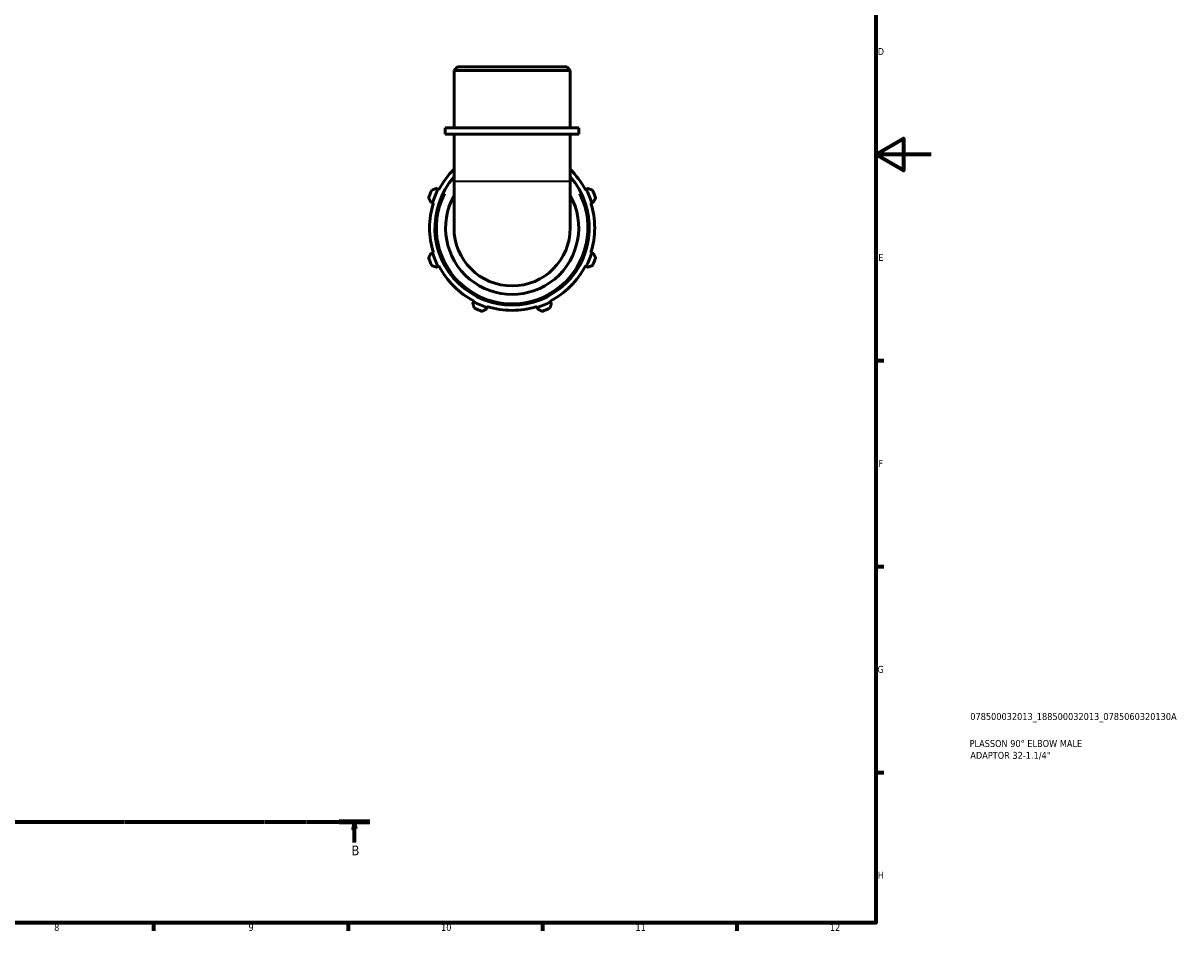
# Model space of a CAD drawing. Header units: millimetres. Extents: x 0 to 931, y 0 to 900.
# Tile 4 of 5: x 514 to 931, y 17 to 344. Entities that reach past the tile are written whole.
import ezdxf

# ---------------------------------------------------------------- set-up
doc = ezdxf.new("R2010")
doc.units = ezdxf.units.MM
doc.linetypes.add('CHAIN', pattern=[0.7087, 0.4724, -0.0591, 0.1181, -0.0591])
for name, color, linetype, lineweight in [('Border (ISO)', 7, 'Continuous', 70), ('Section Line (ISO)', 7, 'CHAIN', 70), ('Title (ISO)', 7, 'Continuous', 50), ('Visible (ISO)', 7, 'Continuous', 50), ('Visible Narrow (ISO)', 7, 'Continuous', 35)]:
    doc.layers.add(name, color=color, linetype=linetype, lineweight=lineweight)
doc.styles.add('Label Text (ISO)', font='tahoma.ttf')
doc.styles.add('Note Text (ISO)', font='tahoma.ttf')

# ---------------------------------------------------------------- blocks, each defined once
blk = doc.blocks.new('Borders Default Border')
at = {"layer": 'Border (ISO)'}
for p, q in [((821, 222.75), (823.9, 222.75)), ((821, 148.5), (823.9, 148.5)), ((821, 74.25), (823.9, 74.25)), ((560.67, 20), (560.67, 17.1)), ((630.75, 20), (630.75, 17.1)), ((700.83, 20), (700.83, 17.1)), ((770.92, 20), (770.92, 17.1))]:
    blk.add_line(p, q, dxfattribs=at)
at = {"layer": 'Border (ISO)', "flags": 128}
for points in [[(20, 20), (20, 574), (821, 574), (821, 20), (20, 20)], [(841, 297), (821, 297), (831, 302.77), (831, 291.23), (821, 297)]]:
    blk.add_lwpolyline(points, dxfattribs=at)
at = {"layer": 'Border (ISO)', "color": 232, "true_color": 0xca0064, "char_height": 2.5, "attachment_point": 7, "style": 'Note Text (ISO)'}
for s, insert in [('D', (821.73, 332.88)), ('E', (821.94, 258.63)), ('F', (822, 184.38)), ('G', (821.61, 110.08)), ('H', (821.74, 35.88)), ('8', (524.81, 17.04)), ('9', (594.88, 17.05)), ('10', (664.29, 17.05)), ('11', (734.37, 17.1)), ('12', (804.46, 17.1))]:
    blk.add_mtext(s, dxfattribs=dict(at, insert=insert))
blk = doc.blocks.new('Title Blocks ISO')
at = {"layer": 'Title (ISO)', "color": 232, "true_color": 0xca0064, "style": 'Note Text (ISO)'}
for tag, p in [('PART_NUMBER_001', (34.08, 73.13)), ('DESCRIPTION_001', (33.84, 63.4)), ('DESCRIPTION_002', (34.09, 59.12))]:
    blk.add_attdef(tag, p, '', height=2.5, dxfattribs=at)
blk = doc.blocks.new('2dTransSection0')
at = {"layer": 'Section Line (ISO)', "linetype": 'CHAIN'}
blk.add_line((227.81, 56.35), (638.62, 56.35), dxfattribs=at)
at = {"layer": 'Section Line (ISO)', "linetype": 'Continuous', "lineweight": 140}
for p, q in [((227.81, 56.35), (238.87, 56.35)), ((627.56, 56.35), (638.62, 56.35))]:
    blk.add_line(p, q, dxfattribs=at)
at = {"layer": 'Section Line (ISO)', "linetype": 'Continuous'}
for p, q in [((233.34, 56.35), (232.84, 53.85)), ((233.34, 53.85), (233.34, 56.35)), ((233.84, 53.85), (233.34, 56.35)), ((633.09, 56.35), (632.59, 53.85)), ((633.09, 53.85), (633.09, 56.35)), ((633.59, 53.85), (633.09, 56.35)), ((232.84, 53.85), (233.84, 53.85)), ((233.34, 48.9), (233.34, 53.85)), ((632.59, 53.85), (633.59, 53.85)), ((633.09, 48.9), (633.09, 53.85))]:
    blk.add_line(p, q, dxfattribs=at)
at = {"layer": 'Section Line (ISO)', "linetype": 'Continuous', "flags": 128}
for points in [[(233.84, 53.85), (233.34, 56.35), (232.84, 53.85), (233.84, 53.85)], [(633.59, 53.85), (633.09, 56.35), (632.59, 53.85), (633.59, 53.85)]]:
    blk.add_lwpolyline(points, dxfattribs=at)
at = {"layer": 'Section Line (ISO)'}
for points in [[(233.84, 53.85), (233.34, 56.35), (232.84, 53.85), (233.84, 53.85)], [(633.59, 53.85), (633.09, 56.35), (632.59, 53.85), (633.59, 53.85)]]:
    blk.add_solid(points, dxfattribs=at)
at = {"layer": 'Section Line (ISO)', "char_height": 3.5, "attachment_point": 7, "style": 'Label Text (ISO)'}
for insert in [(232.27, 44.35), (632.02, 44.35)]:
    blk.add_mtext('B', dxfattribs=dict(at, insert=insert))

msp = doc.modelspace()

# ---------------------------------------------------------------- linework, layer by layer
at = {"layer": 'Visible (ISO)'}
for p, q in [((670.223, 328.572), (668.966, 327.314)), ((710.876, 327.314), (668.966, 327.314)), ((668.966, 306.572), (668.966, 327.314)), ((670.223, 328.572), (709.619, 328.572)), ((709.619, 328.572), (710.876, 327.314)), ((710.876, 306.572), (710.876, 327.314)), ((714.019, 306.572), (665.823, 306.572)), ((665.823, 304.372), (665.823, 306.572)), ((714.019, 304.372), (714.019, 306.572)), ((714.019, 304.372), (665.823, 304.372)), ((668.966, 304.372), (668.966, 287.336)), ((710.876, 304.372), (710.876, 287.336)), ((663.24, 284.461), (662.672, 284.757)), ((663.524, 284.313), (663.24, 284.461)), ((668.966, 287.336), (668.966, 270.572)), ((710.876, 270.572), (710.876, 287.336)), ((716.602, 284.461), (716.318, 284.313)), ((717.17, 284.757), (716.602, 284.461)), ((660.623, 279.809), (661.233, 279.617)), ((718.609, 279.617), (719.219, 279.809)), ((661.233, 279.617), (661.538, 279.521)), ((718.304, 279.521), (718.609, 279.617)), ((661.233, 261.527), (660.623, 261.334)), ((661.538, 261.623), (661.233, 261.527)), ((718.609, 261.527), (718.304, 261.623)), ((719.219, 261.334), (718.609, 261.527)), ((662.672, 256.387), (663.24, 256.682)), ((663.24, 256.682), (663.524, 256.83)), ((716.318, 256.83), (716.602, 256.682)), ((716.602, 256.682), (717.17, 256.387)), ((676.032, 243.891), (675.736, 243.323)), ((676.179, 244.174), (676.032, 243.891)), ((680.876, 241.884), (680.972, 242.189)), ((698.87, 242.189), (698.966, 241.884)), ((703.81, 243.891), (703.663, 244.174)), ((704.106, 243.323), (703.81, 243.891)), ((680.683, 241.274), (680.876, 241.884)), ((698.966, 241.884), (699.159, 241.274))]:
    msp.add_line(p, q, dxfattribs=at)
for radius, start, end in [(27.84, 138.82428, 41.17572), (29.76, 134.75955, 152.5), (29.76, 27.5, 45.24045), (32, 154.79198, 160.20802), (30.08, 152.5, 162.5), (30.08, 17.5, 27.5), (32, 19.79198, 25.20802), (24, 150.82384, 29.17616), (29.76, 162.5, 197.5), (29.76, 342.5, 17.5), (20.955, 180, 0), (32, 199.79198, 205.20802), (30.08, 197.5, 207.5), (30.08, 332.5, 342.5), (32, 334.79198, 340.20802), (29.76, 207.5, 242.5), (29.76, 297.5, 332.5), (30.08, 242.5, 252.5), (29.76, 252.5, 287.5), (30.08, 287.5, 297.5), (32, 244.79198, 250.20802), (32, 289.79198, 295.20802)]:
    msp.add_arc((689.921, 270.572), radius, start, end, dxfattribs=at)
for points, weights in [([(662.672, 284.757), (661.838, 284.484), (660.968, 284.201)], [1.00693231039, 1.01329853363, 1.01887259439]), ([(718.874, 284.201), (718.004, 284.484), (717.17, 284.757)], [1.01887259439, 1.01329853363, 1.00693231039]), ([(659.811, 281.407), (660.225, 280.592), (660.623, 279.809)], [1.01887259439, 1.01329853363, 1.00693231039]), ([(719.219, 279.809), (719.617, 280.592), (720.031, 281.407)], [1.00693231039, 1.01329853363, 1.01887259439]), ([(660.623, 261.334), (660.225, 260.552), (659.811, 259.736)], [1.00693231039, 1.01329853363, 1.01887259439]), ([(720.031, 259.736), (719.617, 260.552), (719.219, 261.334)], [1.01887259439, 1.01329853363, 1.00693231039]), ([(660.968, 256.943), (661.838, 256.659), (662.672, 256.387)], [1.01887259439, 1.01329853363, 1.00693231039]), ([(717.17, 256.387), (718.004, 256.659), (718.874, 256.943)], [1.00693231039, 1.01329853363, 1.01887259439]), ([(675.736, 243.323), (676.008, 242.488), (676.292, 241.619)], [1.00693231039, 1.01329853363, 1.01887259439]), ([(703.55, 241.619), (703.834, 242.488), (704.106, 243.323)], [1.01887259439, 1.01329853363, 1.00693231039]), ([(679.086, 240.462), (679.901, 240.876), (680.683, 241.274)], [1.01887259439, 1.01329853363, 1.00693231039]), ([(699.159, 241.274), (699.941, 240.876), (700.756, 240.462)], [1.00693231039, 1.01329853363, 1.01887259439])]:
    msp.add_rational_spline(points, weights, degree=2, dxfattribs=at)
at = {"layer": 'Visible Narrow (ISO)'}
msp.add_line((669.224, 287.336), (710.618, 287.336), dxfattribs=at)
msp.add_arc((689.921, 270.572), 27.2, 153.3512, 26.6488, dxfattribs=at)

# ---------------------------------------------------------------- block references
msp.add_blockref('Borders Default Border', (0, 0))
msp.add_blockref('Title Blocks ISO', (821, 20)).add_auto_attribs({'PART_NUMBER_001': '078500032013_188500032013_0785060320130A', 'DESCRIPTION_001': 'PLASSON 90° ELBOW MALE', 'DESCRIPTION_002': 'ADAPTOR 32-1.1/4"'})
at = {"layer": 'Section Line (ISO)'}
msp.add_blockref('2dTransSection0', (0, 0), dxfattribs=at)

doc.saveas('drawing.dxf')
